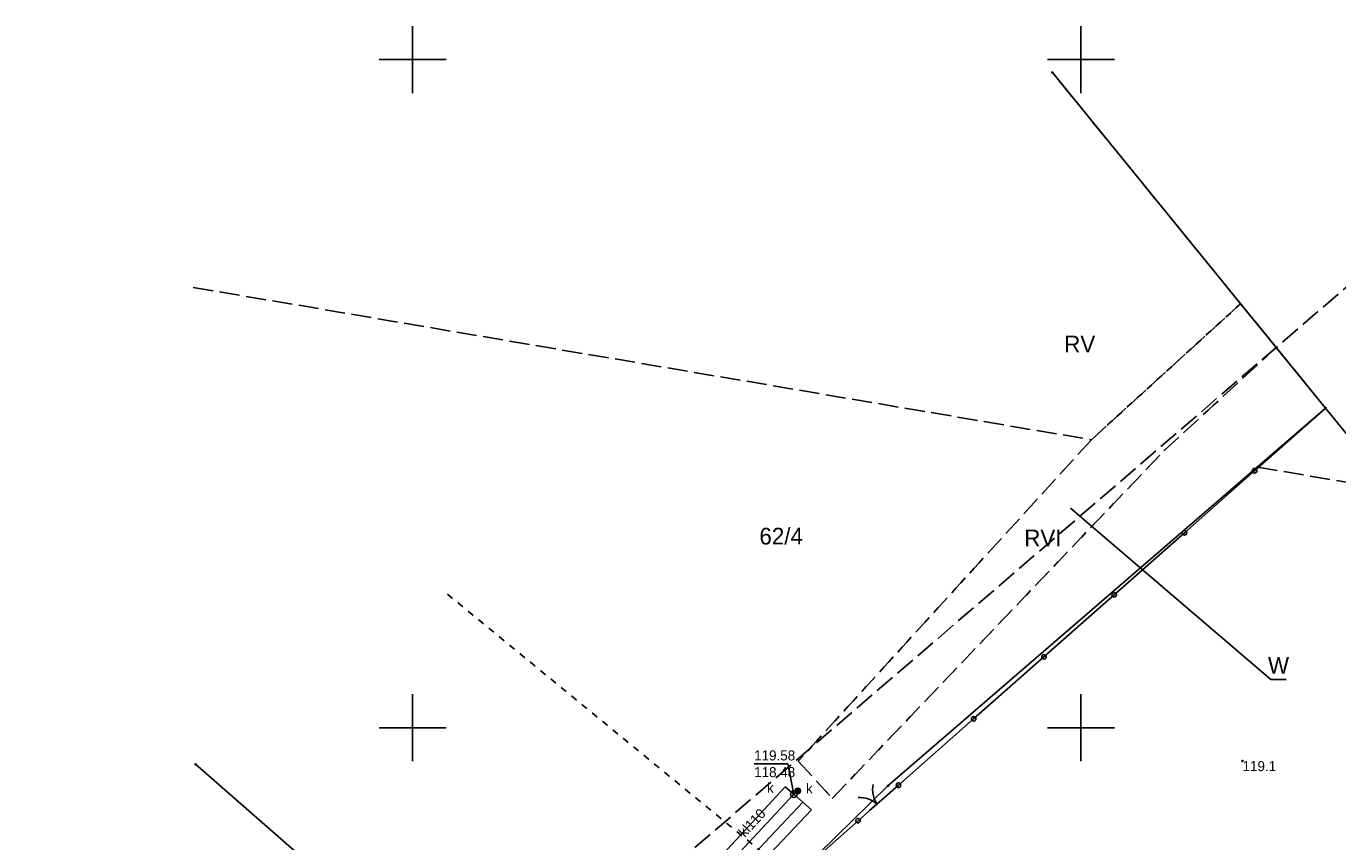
# Model space of a CAD drawing. Extents: x 7406259 to 7407315, y 5864971 to 5865521.
# Tile 4 of 8: x 7406471 to 7406569, y 5865241 to 5865302. Entities that reach past the tile are written whole.
import ezdxf
from ezdxf.enums import TextEntityAlignment as Align

# ---------------------------------------------------------------- set-up
doc = ezdxf.new("R2010")
doc.units = 0
doc.header["$MEASUREMENT"] = 0
for name, pattern in [('1', [0]), ('4_SUKP', [0]), ('7', [2, 1.5, -0.5]), ('GUK', [2, 1.5, -0.5]), ('GUZ', [1, 0.5, -0.5])]:
    doc.linetypes.add(name, pattern=pattern)
doc.layers.get('0').update_dxf_attribs({"linetype": 'CONTINUOUS'})
for name, color, linetype in [('Dzialki', 7, '1'), ('Kontury', 96, 'GUK'), ('Numery_dzialek', 7, 'CONTINUOUS'), ('Numery_konturow', 96, 'CONTINUOUS'), ('Numery_uzytkow', 96, 'CONTINUOUS'), ('OTO_L_0', 7, 'CONTINUOUS'), ('OTO_L_1', 7, 'CONTINUOUS'), ('OTR_T_1', 7, 'CONTINUOUS'), ('Podzial_sekcyjny_krzyze', 7, '1'), ('Punkty', 7, 'CONTINUOUS'), ('SUK_E_T_4', 36, 'CONTINUOUS'), ('SUK_E_T_5', 36, 'CONTINUOUS'), ('SUK_T_3', 36, 'CONTINUOUS'), ('SUK_T_4', 36, 'CONTINUOUS'), ('SUKP_E_T_0', 36, 'CONTINUOUS'), ('SUKP_L_0', 36, '4_SUKP'), ('SUKR_T_0', 36, 'CONTINUOUS'), ('Uzytki', 96, 'GUZ'), ('ZAKRES_L_0', 7, '7')]:
    doc.layers.add(name, color=color, linetype=linetype)

# ---------------------------------------------------------------- blocks, each defined once
blk = doc.blocks.new('GRO')
at = {"linetype": 'Continuous'}
blk.add_circle((0, 0), 0.045, dxfattribs=at)
blk = doc.blocks.new('2_OTRN')
at = {"linetype": 'Continuous'}
blk.add_circle((0, 0), 0.045, dxfattribs=at)
blk = doc.blocks.new('4_SUKS')
at = {"linetype": 'Continuous'}
blk.add_circle((0, 0), 0.25, dxfattribs=at)
blk = doc.blocks.new('4_SUKU')
at = {"linetype": 'Continuous'}
for radius in [0.2, 0.175, 0.15, 0.125, 0.1, 0.075, 0.05, 0.025, 0.00715]:
    blk.add_circle((0, 0), radius, dxfattribs=at)
blk = doc.blocks.new('4_SUPS')
at = {"linetype": 'Continuous'}
blk.add_circle((0, 0), 0.0625, dxfattribs=at)

msp = doc.modelspace()

# ---------------------------------------------------------------- linework, layer by layer
at = {"layer": 'Dzialki'}
for p, q in [((7406547.86, 5865299.04), (7406568.3, 5865273.92)), ((7406568.3, 5865273.92), (7406535.56, 5865245.65)), ((7406568.3, 5865273.92), (7406601.67, 5865232.79)), ((7406483.76, 5865247.26), (7406497.03, 5865235.67)), ((7406535.56, 5865245.65), (7406497.88, 5865208.76))]:
    msp.add_line(p, q, dxfattribs=at)
at = {"layer": 'Kontury'}
for p, q in [((7406561.94, 5865281.73), (7406547.86, 5865299.04)), ((7406483.59, 5865282.95), (7406550.78, 5865271.55)), ((7406550.78, 5865271.55), (7406561.94, 5865281.73)), ((7406561.94, 5865281.73), (7406564.61, 5865278.46)), ((7406556.21, 5865270.72), (7406564.61, 5865278.46)), ((7406564.61, 5865278.46), (7406568.3, 5865273.92)), ((7406568.3, 5865273.92), (7406563.2, 5865269.51)), ((7406550.78, 5865271.55), (7406528.85, 5865247.5)), ((7406531.39, 5865244.71), (7406556.21, 5865270.72)), ((7406563.2, 5865269.51), (7406620.23, 5865259.72)), ((7406528.85, 5865247.5), (7406531.39, 5865244.71))]:
    msp.add_line(p, q, dxfattribs=at)
at = {"layer": 'Numery_uzytkow', "linetype": 'Continuous'}
for p, q in [((7406549.217, 5865266.431), (7406564.21, 5865253.615)), ((7406564.21, 5865253.615), (7406565.341, 5865253.615))]:
    msp.add_line(p, q, dxfattribs=at)
at = {"layer": 'OTO_L_0'}
for p, q in [((7406562.99, 5865269.23), (7406568.25, 5865273.87)), ((7406557.74, 5865264.58), (7406562.99, 5865269.23)), ((7406552.48, 5865259.94), (7406557.74, 5865264.58)), ((7406547.23, 5865255.3), (7406552.48, 5865259.94)), ((7406541.97, 5865250.66), (7406547.23, 5865255.3)), ((7406536.35, 5865245.69), (7406541.97, 5865250.66)), ((7406533.32, 5865243.04), (7406530.37, 5865240.41))]:
    msp.add_line(p, q, dxfattribs=at)
for centre in [(7406562.99, 5865269.23), (7406557.74, 5865264.58), (7406552.48, 5865259.94), (7406547.23, 5865255.3), (7406541.97, 5865250.66)]:
    msp.add_circle(centre, 0.17, dxfattribs=at)
at = {"layer": 'OTO_L_1'}
for p, q in [((7406535.31, 5865244.78), (7406536.35, 5865245.69)), ((7406534.18, 5865243.79), (7406535.31, 5865244.78)), ((7406533.32, 5865243.04), (7406534.36, 5865243.95))]:
    msp.add_line(p, q, dxfattribs=at)
for centre in [(7406536.35, 5865245.69), (7406533.32, 5865243.04)]:
    msp.add_circle(centre, 0.17, dxfattribs=at)
for centre, start, end in [((7406536.414, 5865245.379), 169.15371, 213.22808), ((7406533.432, 5865242.771), 49.11699, 93.19136)]:
    msp.add_arc(centre, 2, start, end, dxfattribs=at)
at = {"layer": 'Podzial_sekcyjny_krzyze'}
for p, q in [((7406500, 5865297.5), (7406500, 5865302.5)), ((7406550, 5865297.5), (7406550, 5865302.5)), ((7406497.5, 5865300), (7406502.5, 5865300)), ((7406547.5, 5865300), (7406552.5, 5865300)), ((7406500, 5865247.5), (7406500, 5865252.5)), ((7406550, 5865247.5), (7406550, 5865252.5)), ((7406497.5, 5865250), (7406502.5, 5865250)), ((7406547.5, 5865250), (7406552.5, 5865250))]:
    msp.add_line(p, q, dxfattribs=at)
at = {"layer": 'SUKP_L_0', "linetype": '4_SUKP'}
for p, q in [((7406527.86, 5865245.58), (7406514.25, 5865230.86)), ((7406528.52, 5865245.02), (7406514.81, 5865230.33)), ((7406528.52, 5865245.02), (7406527.86, 5865245.58)), ((7406528.82, 5865245.27), (7406528.52, 5865245.02)), ((7406528.52, 5865245.02), (7406529.2, 5865244.42)), ((7406529.2, 5865244.42), (7406515.4, 5865229.81)), ((7406529.2, 5865244.42), (7406529.83, 5865243.86)), ((7406529.83, 5865243.86), (7406516.03, 5865229.21))]:
    msp.add_line(p, q, dxfattribs=at)
at = {"layer": 'SUKR_T_0', "linetype": 'Continuous'}
for p in [(7406525.55, 5865247.3), (7406528.52, 5865245.02)]:
    msp.add_line(p, (7406528.07, 5865247.3), dxfattribs=at)
at = {"layer": 'Uzytki'}
for p, q in [((7406561.94, 5865281.73), (7406550.78, 5865271.55)), ((7406564.61, 5865278.46), (7406561.94, 5865281.73)), ((7406556.21, 5865270.72), (7406564.61, 5865278.46)), ((7406550.78, 5865271.55), (7406528.85, 5865247.5)), ((7406531.39, 5865244.71), (7406556.21, 5865270.72)), ((7406528.5, 5865238.74), (7406502.39, 5865260.17)), ((7406528.85, 5865247.5), (7406531.39, 5865244.71))]:
    msp.add_line(p, q, dxfattribs=at)
at = {"layer": 'ZAKRES_L_0', "linetype": '7'}
msp.add_line((7406471.09, 5865197.98), (7406570.08, 5865283.17), dxfattribs=at)

# ---------------------------------------------------------------- block references
at = {"layer": 'OTR_T_1'}
msp.add_blockref('2_OTRN', (7406562.09, 5865247.5), dxfattribs=at)
at = {"layer": 'Punkty'}
for p in [(7406547.86, 5865299.04), (7406568.3, 5865273.92), (7406483.76, 5865247.26), (7406535.56, 5865245.65)]:
    msp.add_blockref('GRO', p, dxfattribs=at)
at = {"layer": 'SUK_T_3'}
msp.add_blockref('4_SUKS', (7406528.52, 5865245.02), dxfattribs=at)
at = {"layer": 'SUK_T_4'}
msp.add_blockref('4_SUKU', (7406528.82, 5865245.27), dxfattribs=at)
at = {"layer": 'SUKR_T_0'}
msp.add_blockref('4_SUPS', (7406528.52, 5865245.02), dxfattribs=at)

# ---------------------------------------------------------------- texts
at = {"layer": 'Numery_dzialek'}
msp.add_text('62/4', height=1.25, dxfattribs=at).set_placement((7406527.57, 5865264.36), align=Align.MIDDLE)
at = {"layer": 'Numery_konturow'}
msp.add_text('RV', height=1.25, dxfattribs=at).set_placement((7406551.07, 5865279.34), align=Align.TOP_RIGHT)
msp.add_text('RVI', height=1.25, dxfattribs=at).set_placement((7406547.15, 5865264.2), align=Align.MIDDLE)
at = {"layer": 'Numery_uzytkow'}
msp.add_text('W', height=1.25, dxfattribs=at).set_placement((7406564.78, 5865254.66), align=Align.MIDDLE)
at = {"layer": 'OTR_T_1'}
msp.add_text('119.1', height=0.75, dxfattribs=at).set_placement((7406562.09, 5865247.5), align=Align.TOP_LEFT)
at = {"layer": 'SUK_E_T_4'}
msp.add_text('k', height=0.75, dxfattribs=at).set_placement((7406526.51, 5865245.13))
at = {"layer": 'SUK_E_T_5'}
msp.add_text('k', height=0.75, dxfattribs=at).set_placement((7406529.43, 5865245.08))
at = {"layer": 'SUKP_E_T_0'}
msp.add_text('kl110', height=0.75, rotation=47.23897, dxfattribs=at).set_placement((7406525.38, 5865242.9), align=Align.MIDDLE)
at = {"layer": 'SUKR_T_0'}
for s, p in [('119.58', (7406525.55, 5865248.3)), ('118.48', (7406525.55, 5865247.05))]:
    msp.add_text(s, height=0.75, dxfattribs=at).set_placement(p, align=Align.TOP_LEFT)

doc.saveas('drawing.dxf')
